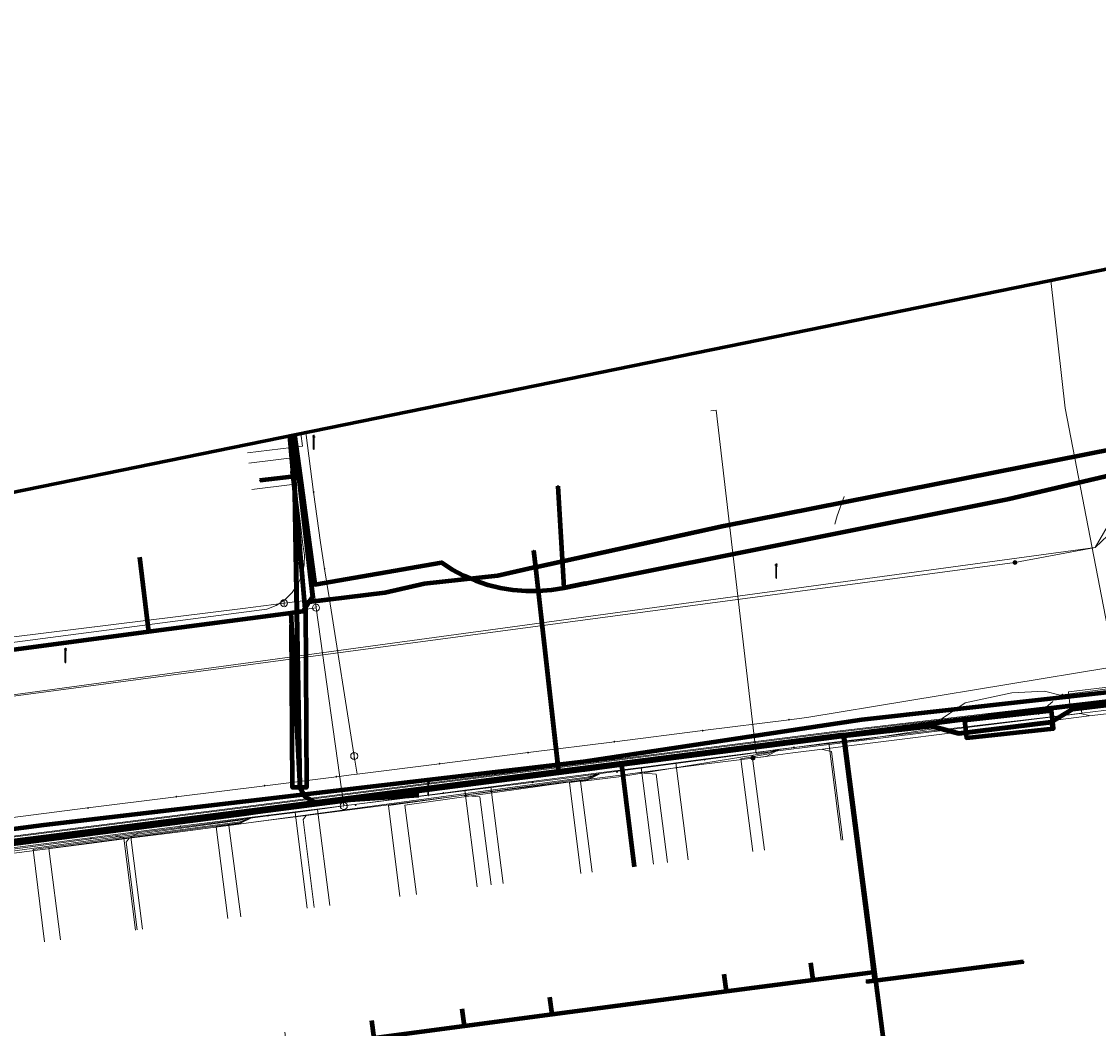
# Model space of a CAD drawing. Extents: x 152558 to 154479, y 462974 to 463683.
# Tile 81 of 256: x 152884 to 152945, y 463626 to 463683. Entities that reach past the tile are written whole.
import ezdxf
from ezdxf.enums import TextEntityAlignment as Align
from ezdxf.lldxf.tags import DXFTag

# ---------------------------------------------------------------- set-up
doc = ezdxf.new("R2010")
doc.units = 0
doc.header["$LTSCALE"] = 0.2
doc.layers.get('0').update_dxf_attribs({"linetype": 'CONTINUOUS'})
for name, color, linetype, lineweight in [('B-RO-KL-DATA_COAXIAAL_17_ZIGGO BV-G', 90, 'KL-DATA-N', 18), ('B-RO-KL-DATA_COAXIAAL_7_ZIGGO BV-G', 90, 'KL-DATA-N', 18), ('B-RO-KL-DATA_DUCT_ZIGGO BV-G', 90, 'CONTINUOUS', 100), ('B-RO-KL-DATA_HULPSTUK_KPN BV-S', 90, 'CONTINUOUS', 25), ('B-RO-KL-DATA_HULPSTUK_REGGEFIBER OPERATOR BV-S', 90, 'CONTINUOUS', 25), ('B-RO-KL-DATA_HULPSTUK_ZIGGO BV-S', 90, 'CONTINUOUS', 25), ('B-RO-KL-DATA_KABELBED_KPN BV-G', 90, 'CONTINUOUS', 100), ('B-RO-KL-DATA_KABELBED_ZIGGO BV-G', 90, 'CONTINUOUS', 100), ('B-RO-KL-DATA_MANTELBUIS_40_ZIGGO BV-G', 90, 'CONTINUOUS', 100), ('B-RO-KL-DATA_MANTELBUIS_ZIGGO BV-G', 90, 'CONTINUOUS', 100), ('B-RO-KL-DATA_REGGEFIBER OPERATOR BV-G', 90, 'KL-DATA-N', 18), ('B-RO-KL-DATA_STEDIN NETBEHEER BV-G', 90, 'KL-DATA-N', 18), ('B-RO-KL-ET_LS_400 V_STEDIN NETBEHEER BV-G', 190, 'KL-LS-N', 18), ('B-RO-KL-ET_LS_GEMEENTE AMERSFOORT-S', 190, 'CONTINUOUS', 25), ('B-RO-KL-ET_LS_HULPSTUK_STEDIN NETBEHEER BV-S', 190, 'CONTINUOUS', 25), ('B-RO-KL-ET_LS_MANTELBUIS_PVC_125_STEDIN NETBEHEER BV-G', 190, 'CONTINUOUS', 100), ('B-RO-KL-ET_MS_10 KV_STEDIN NETBEHEER BV-G', 130, 'KL-MS-N', 18), ('B-RO-KL-ET_MS_HULPSTUK_STEDIN NETBEHEER BV-S', 130, 'CONTINUOUS', 25), ('B-RO-KL-GAS_LD_HULPSTUK_STEDIN NETBEHEER BV-S', 50, 'CONTINUOUS', 25), ('B-RO-KL-GAS_LD_PE_32_0.1 BAR_STEDIN NETBEHEER BV-G', 50, 'KL-GAS-LD-N', 18), ('B-RO-KL-GAS_LD_PVC_160_0.1 BAR_STEDIN NETBEHEER BV-G', 50, 'KL-GAS-LD-N', 18), ('B-RO-KL-GAS_LD_PVC_63_0.1 BAR_STEDIN NETBEHEER BV-G', 50, 'KL-GAS-LD-N', 18), ('B-RO-KL-WATER_100_VITENS-G', 170, 'KL-WATER-N', 18), ('B-RO-KL-WATER_150_VITENS-G', 170, 'KL-WATER-N', 18), ('B-RO-KL-WATER_HULPSTUK_VITENS-S', 170, 'CONTINUOUS', 25), ('B-RO-OG-INFO_ORIENTATIEPOLYGOON-GV', 7, 'CONTINUOUS', 70), ('B-RO-OG-INFO_ZIGGO BV-G', 7, 'CONTINUOUS', 18)]:
    doc.layers.add(name, color=color, linetype=linetype, lineweight=lineweight)
doc.styles.add('NLCS-ISO', font='NLCS-ISO.ttf')
tags = doc.linetypes.add('KL-DATA-N', pattern='A,4,-1,[101,NLCS.SHX,S=0.5,R=0,X=0,Y=0],-1,4,-1,["D",Standard,S=1,R=0,X=-0.25,Y=-0.5],-1.5', length=12.5).pattern_tags.tags
tags[18] = DXFTag(74, 10)
tags = doc.linetypes.add('KL-GAS-LD-N', pattern='A,4,-1,[69,NLCS.SHX,S=0.5,R=0,X=0,Y=0],-1,4,-1,["L",Standard,S=1,R=0,X=0.25,Y=-0.5],-2', length=13).pattern_tags.tags
tags[18] = DXFTag(74, 10)
tags = doc.linetypes.add('KL-LS-N', pattern='A,4,-1,[103,NLCS.SHX,S=0.75,R=0,X=0,Y=0],-1,4,-1,["L",Standard,S=1,R=0,X=0,Y=-0.5],-2', length=13).pattern_tags.tags
tags[18] = DXFTag(74, 10)
tags = doc.linetypes.add('KL-MS-N', pattern='A,4,-1,[103,NLCS.SHX,S=0.75,R=0,X=0,Y=0],-1,4,-1,["M",Standard,S=1,R=0,X=0,Y=-0.5],-2', length=13).pattern_tags.tags
tags[18] = DXFTag(74, 10)
doc.linetypes.add('KL-WATER-N', pattern='A,7,-0.5,[168,NLCS.SHX,S=0.75,R=0,X=0.75,Y=0],-2', length=9.5)

# ---------------------------------------------------------------- blocks, each defined once
blk = doc.blocks.new('SKL-WTB_HULP_T STUK-SO')
at = {"color": 0, "linetype": 'ByBlock', "lineweight": 18}
blk.add_circle((0, 0), 1, dxfattribs=at)
at = {"color": 0, "linetype": 'ByBlock', "lineweight": -2, "style": 'NLCS-ISO'}
blk.add_text('T', height=1, dxfattribs=at).set_placement((0, 0), align=Align.MIDDLE_CENTER)
at = {"color": 0, "linetype": 'ByBlock', "lineweight": 18, "style": 'NLCS-ISO', "flags": 1}
for tag, p in [('TYPE', (1.5, 0)), ('OMSCHRIJVING', (1.5, -3)), ('LABEL', (1.5, -1.5))]:
    blk.add_attdef(tag, p, '', height=1, dxfattribs=at)
blk = doc.blocks.new('SKL-WTB_HULP_MOF-SO')
at = {"linetype": 'ByBlock', "lineweight": 18}
h = blk.add_hatch(color=0, dxfattribs=at)
h.dxf.hatch_style = 1
h.paths.add_polyline_path([(-0.5625, 0, 1), (0.5625, 0, 1)])
at = {"color": 0, "linetype": 'ByBlock', "lineweight": 18}
blk.add_circle((0, 0), 0.5625, dxfattribs=at)
at = {"color": 0, "linetype": 'ByBlock', "lineweight": 18, "style": 'NLCS-ISO', "flags": 1}
for tag, p in [('TYPE', (1.5, 0)), ('OMSCHRIJVING', (1.5, -3)), ('LABEL', (1.5, -1.5))]:
    blk.add_attdef(tag, p, '', height=1, dxfattribs=at)
blk = doc.blocks.new('SKL-WTB_HULP_OVERIG-SO')
at = {"color": 0, "linetype": 'ByBlock', "lineweight": 18}
for points in [[(-0.14, 0.14), (0.14, -0.14)], [(0.14, 0.14), (-0.14, -0.14)]]:
    blk.add_lwpolyline(points, dxfattribs=at)
at = {"color": 0, "linetype": 'ByBlock', "lineweight": 18, "style": 'NLCS-ISO', "flags": 1}
for tag, p in [('TYPE', (1.5, 0)), ('OMSCHRIJVING', (1.5, -3)), ('LABEL', (1.5, -1.5))]:
    blk.add_attdef(tag, p, '', height=1, dxfattribs=at)
blk = doc.blocks.new('SKL-WTB_HULP_AFSLUITER-SO')
at = {"color": 0, "linetype": 'ByBlock', "lineweight": 18}
blk.add_lwpolyline([(0, 0.8), (0, -0.8)], dxfattribs=at)
blk.add_circle((0, 0), 1, dxfattribs=at)
at = {"color": 0, "linetype": 'ByBlock', "lineweight": 18, "style": 'NLCS-ISO', "flags": 1}
for tag, p in [('TYPE', (1.5, 0)), ('OMSCHRIJVING', (1.5, -3)), ('LABEL', (1.5, -1.5))]:
    blk.add_attdef(tag, p, '', height=1, dxfattribs=at)
blk = doc.blocks.new('SKL-ET_LS_MAST-SO')
for p, q in [((-0.05, 2.07), (0.05, 2.07)), ((-0.05, -2), (0.05, -2))]:
    blk.add_line(p, q)
for points in [[(-0.18, 1.76), (-0.22, 1.76), (-0.22, 1.84), (-0.18, 1.84), (-0.18, 1.79)], [(-0.18, 1.49), (-0.22, 1.49), (-0.22, 1.57), (-0.18, 1.57), (-0.18, 1.52)], [(-0.18, 1.79), (-0.05, 1.79)], [(-0.18, 1.76), (-0.05, 1.76)], [(-0.18, 1.52), (-0.05, 1.52)], [(-0.18, 1.49), (-0.05, 1.49)], [(-0.05, -2), (-0.05, 2.07)], [(0.05, -2), (0.05, 2.07)], [(0.18, 1.92), (0.05, 1.92)], [(0.18, 1.89), (0.05, 1.89)], [(0.18, 1.66), (0.05, 1.66)], [(0.18, 1.63), (0.05, 1.63)], [(0.18, 1.39), (0.05, 1.39)], [(0.18, 1.36), (0.05, 1.36)], [(0.18, 1.89), (0.22, 1.89), (0.22, 1.97), (0.18, 1.97), (0.18, 1.92)], [(0.18, 1.63), (0.22, 1.63), (0.22, 1.71), (0.18, 1.71), (0.18, 1.66)], [(0.18, 1.36), (0.22, 1.36), (0.22, 1.44), (0.18, 1.44), (0.18, 1.39)]]:
    blk.add_lwpolyline(points)

msp = doc.modelspace()

# ---------------------------------------------------------------- linework, layer by layer
at = {"layer": 'B-RO-KL-DATA_COAXIAAL_17_ZIGGO BV-G', "flags": 128}
for points in [[(152874.295, 463649.959), (152874.931, 463646.026), (152891.179, 463648.179), (152899.301, 463649.256), (152899.33, 463649.26), (152899.637, 463649.3), (152899.981, 463649.346), (152900.097, 463649.522), (152900.129, 463649.571), (152900.328, 463649.873), (152904.66, 463650.407), (152906.913, 463650.916), (152911.086, 463651.384), (152913.255, 463651.867), (152914.728, 463652.195), (152923.992, 463654.24), (152948.021, 463658.978), (152961.979, 463662.978), (152984.176, 463670.825), (152993.645, 463674.98), (152995.289, 463678.111), (153000, 463679.088), (153007.557, 463680.656), (153011.189, 463681.119), (153011.629, 463677.639), (153023.54, 463678.34), (153024.868, 463678.4), (153026.197, 463678.426), (153027.526, 463678.416), (153028.855, 463678.37), (153030.182, 463678.289), (153032.738, 463678.095)], [(152874.295, 463649.959), (152874.931, 463646.026), (152891.179, 463648.179), (152899.301, 463649.256), (152899.33, 463649.26), (152899.637, 463649.3), (152899.981, 463649.346), (152900.097, 463649.522), (152900.129, 463649.571), (152900.328, 463649.873), (152904.66, 463650.407), (152906.913, 463650.916), (152911.086, 463651.384), (152913.255, 463651.867), (152914.728, 463652.195), (152923.992, 463654.24), (152948.021, 463658.978), (152961.979, 463662.978), (152984.176, 463670.825), (152993.645, 463674.98), (152995.289, 463678.111), (153000, 463679.088), (153007.557, 463680.656), (153011.189, 463681.119), (153011.629, 463677.639), (153023.54, 463678.34), (153024.868, 463678.4), (153026.197, 463678.426), (153027.526, 463678.416), (153028.855, 463678.37), (153030.182, 463678.289), (153032.738, 463678.095)], [(152839.647, 463642.674), (152838.624, 463641.795), (152840.324, 463630.531), (152840.338, 463630.437), (152847.818, 463631.399), (152849.232, 463631.581), (152849.263, 463631.584), (152854.791, 463632.171), (152856.925, 463632.443), (152861.97, 463633.085), (152866.89, 463633.712), (152871.936, 463634.355), (152876.718, 463634.964), (152876.677, 463635.219), (152876.527, 463636.147), (152875.15, 463644.67), (152874.931, 463646.026), (152891.179, 463648.179), (152899.301, 463649.256), (152899.33, 463649.26), (152899.637, 463649.3), (152899.521, 463656.177), (152899.244, 463659.365)]]:
    msp.add_lwpolyline(points, dxfattribs=at)
at = {"layer": 'B-RO-KL-DATA_COAXIAAL_7_ZIGGO BV-G', "flags": 128}
for points in [[(152935.92, 463592.371), (152933.376, 463592.047), (152928.456, 463591.42), (152924.395, 463590.902), (152918.365, 463590.134), (152913.32, 463589.491), (152909.384, 463588.989), (152903.354, 463588.221), (152898.434, 463587.594), (152893.388, 463586.951), (152889.327, 463586.434), (152883.423, 463585.682), (152878.465, 463585.05), (152878.377, 463585.039), (152873.332, 463584.396), (152870.467, 463584.031), (152868.411, 463583.769), (152863.454, 463583.138), (152863.367, 463583.127), (152861.087, 463582.836), (152860.789, 463582.798), (152858.904, 463582.556), (152855.534, 463582.124), (152842.331, 463580.427), (152841.869, 463580.361), (152841.402, 463580.377), (152840.909, 463580.395), (152840.427, 463580.504), (152839.927, 463580.618), (152839.459, 463580.827), (152838.981, 463581.04), (152838.554, 463581.343), (152838.128, 463581.647), (152837.771, 463582.029), (152837.42, 463582.404), (152837.314, 463582.574), (152837.149, 463582.839), (152836.888, 463583.258), (152836.71, 463583.719), (152836.542, 463584.154), (152836.454, 463584.613), (152836.404, 463585.008), (152835.588, 463591.475), (152834.841, 463597.399), (152834.679, 463598.688), (152833.515, 463607.915), (152833.415, 463608.709), (152832.532, 463615.705), (152832.107, 463619.078), (152830.966, 463628.122), (152831.56, 463629.368), (152831.593, 463629.438), (152831.79, 463629.462), (152835.96, 463629.975), (152840.324, 463630.531), (152854.766, 463632.369), (152859.897, 463633.036), (152876.677, 463635.219), (152876.927, 463635.252), (152882.827, 463636.019), (152887.872, 463636.675), (152892.916, 463637.331), (152896.622, 463637.813), (152897.393, 463637.913), (152897.962, 463637.987), (152902.692, 463638.602), (152904.297, 463638.811), (152907.922, 463639.283), (152912.967, 463639.939), (152914.567, 463640.147), (152916.011, 463640.335), (152916.057, 463640.341), (152917.884, 463640.579), (152918.17, 463640.616), (152922.929, 463641.235), (152930.339, 463642.198), (152930.858, 463642.256), (152935.839, 463642.812), (152937.402, 463642.39), (152942.661, 463643.025), (152942.79, 463642.638)], [(152935.92, 463592.371), (152933.376, 463592.047), (152928.456, 463591.42), (152924.395, 463590.902), (152918.365, 463590.134), (152913.32, 463589.491), (152909.384, 463588.989), (152903.354, 463588.221), (152898.434, 463587.594), (152893.388, 463586.951), (152889.327, 463586.434), (152883.423, 463585.682), (152878.465, 463585.05), (152878.377, 463585.039), (152873.332, 463584.396), (152870.467, 463584.031), (152868.411, 463583.769), (152863.454, 463583.138), (152863.367, 463583.127), (152861.087, 463582.836), (152860.789, 463582.798), (152858.904, 463582.556), (152855.534, 463582.124), (152842.331, 463580.427), (152841.869, 463580.361), (152841.402, 463580.377), (152840.909, 463580.395), (152840.427, 463580.504), (152839.927, 463580.618), (152839.459, 463580.827), (152838.981, 463581.04), (152838.554, 463581.343), (152838.128, 463581.647), (152837.771, 463582.029), (152837.42, 463582.404), (152837.314, 463582.574), (152837.149, 463582.839), (152836.888, 463583.258), (152836.71, 463583.719), (152836.542, 463584.154), (152836.454, 463584.613), (152836.404, 463585.008), (152835.588, 463591.475), (152834.841, 463597.399), (152834.679, 463598.688), (152833.515, 463607.915), (152833.415, 463608.709), (152832.532, 463615.705), (152832.107, 463619.078), (152830.966, 463628.122), (152831.56, 463629.368), (152831.593, 463629.438), (152831.79, 463629.462), (152835.96, 463629.975), (152840.324, 463630.531), (152854.766, 463632.369), (152859.897, 463633.036), (152876.677, 463635.219), (152876.927, 463635.252), (152882.827, 463636.019), (152887.872, 463636.675), (152892.916, 463637.331), (152896.622, 463637.813), (152897.393, 463637.913), (152897.962, 463637.987), (152902.692, 463638.602), (152904.297, 463638.811), (152907.922, 463639.283), (152912.967, 463639.939), (152914.567, 463640.147), (152916.011, 463640.335), (152916.057, 463640.341), (152917.884, 463640.579), (152918.17, 463640.616), (152922.929, 463641.235), (152930.339, 463642.198), (152930.858, 463642.256), (152935.839, 463642.812), (152937.402, 463642.39), (152942.661, 463643.025), (152942.79, 463642.638)], [(152935.92, 463592.371), (152933.376, 463592.047), (152928.456, 463591.42), (152924.395, 463590.902), (152918.365, 463590.134), (152913.32, 463589.491), (152909.384, 463588.989), (152903.354, 463588.221), (152898.434, 463587.594), (152893.388, 463586.951), (152889.327, 463586.434), (152883.423, 463585.682), (152878.465, 463585.05), (152878.377, 463585.039), (152873.332, 463584.396), (152870.467, 463584.031), (152868.411, 463583.769), (152863.454, 463583.138), (152863.367, 463583.127), (152861.087, 463582.836), (152860.789, 463582.798), (152858.904, 463582.556), (152855.534, 463582.124), (152842.331, 463580.427), (152841.869, 463580.361), (152841.402, 463580.377), (152840.909, 463580.395), (152840.427, 463580.504), (152839.927, 463580.618), (152839.459, 463580.827), (152838.981, 463581.04), (152838.554, 463581.343), (152838.128, 463581.647), (152837.771, 463582.029), (152837.42, 463582.404), (152837.314, 463582.574), (152837.149, 463582.839), (152836.888, 463583.258), (152836.71, 463583.719), (152836.542, 463584.154), (152836.454, 463584.613), (152836.404, 463585.008), (152835.588, 463591.475), (152834.841, 463597.399), (152834.679, 463598.688), (152833.515, 463607.915), (152833.415, 463608.709), (152832.532, 463615.705), (152832.107, 463619.078), (152830.966, 463628.122), (152831.56, 463629.368), (152831.593, 463629.438), (152831.79, 463629.462), (152835.96, 463629.975), (152840.324, 463630.531), (152854.766, 463632.369), (152859.897, 463633.036), (152876.677, 463635.219), (152876.927, 463635.252), (152882.827, 463636.019), (152887.872, 463636.675), (152892.916, 463637.331), (152896.622, 463637.813), (152897.393, 463637.913), (152897.962, 463637.987), (152902.692, 463638.602), (152904.297, 463638.811), (152907.922, 463639.283), (152912.967, 463639.939), (152914.567, 463640.147), (152916.011, 463640.335), (152916.057, 463640.341), (152917.884, 463640.579), (152918.17, 463640.616), (152922.929, 463641.235), (152930.339, 463642.198), (152930.858, 463642.256), (152935.839, 463642.812), (152937.402, 463642.39), (152942.661, 463643.025), (152942.79, 463642.638)], [(152935.92, 463592.371), (152933.376, 463592.047), (152928.456, 463591.42), (152924.395, 463590.902), (152918.365, 463590.134), (152913.32, 463589.491), (152909.384, 463588.989), (152903.354, 463588.221), (152898.434, 463587.594), (152893.388, 463586.951), (152889.327, 463586.434), (152883.423, 463585.682), (152878.465, 463585.05), (152878.377, 463585.039), (152873.332, 463584.396), (152870.467, 463584.031), (152868.411, 463583.769), (152863.454, 463583.138), (152863.367, 463583.127), (152861.087, 463582.836), (152860.789, 463582.798), (152858.904, 463582.556), (152855.534, 463582.124), (152842.331, 463580.427), (152841.869, 463580.361), (152841.402, 463580.377), (152840.909, 463580.395), (152840.427, 463580.504), (152839.927, 463580.618), (152839.459, 463580.827), (152838.981, 463581.04), (152838.554, 463581.343), (152838.128, 463581.647), (152837.771, 463582.029), (152837.42, 463582.404), (152837.314, 463582.574), (152837.149, 463582.839), (152836.888, 463583.258), (152836.71, 463583.719), (152836.542, 463584.154), (152836.454, 463584.613), (152836.404, 463585.008), (152835.588, 463591.475), (152834.841, 463597.399), (152834.679, 463598.688), (152833.515, 463607.915), (152833.415, 463608.709), (152832.532, 463615.705), (152832.107, 463619.078), (152830.966, 463628.122), (152831.56, 463629.368), (152831.593, 463629.438), (152831.79, 463629.462), (152835.96, 463629.975), (152840.324, 463630.531), (152854.766, 463632.369), (152859.897, 463633.036), (152876.677, 463635.219), (152876.927, 463635.252), (152882.827, 463636.019), (152887.872, 463636.675), (152892.916, 463637.331), (152896.622, 463637.813), (152897.393, 463637.913), (152897.962, 463637.987), (152902.692, 463638.602), (152904.297, 463638.811), (152907.922, 463639.283), (152912.967, 463639.939), (152914.567, 463640.147), (152916.011, 463640.335), (152916.057, 463640.341), (152917.884, 463640.579), (152918.17, 463640.616), (152922.929, 463641.235), (152930.339, 463642.198), (152930.858, 463642.256), (152935.839, 463642.812), (152937.402, 463642.39), (152942.661, 463643.025), (152942.79, 463642.638)], [(152935.92, 463592.371), (152933.376, 463592.047), (152928.456, 463591.42), (152924.395, 463590.902), (152918.365, 463590.134), (152913.32, 463589.491), (152909.384, 463588.989), (152903.354, 463588.221), (152898.434, 463587.594), (152893.388, 463586.951), (152889.327, 463586.434), (152883.423, 463585.682), (152878.465, 463585.05), (152878.377, 463585.039), (152873.332, 463584.396), (152870.467, 463584.031), (152868.411, 463583.769), (152863.454, 463583.138), (152863.367, 463583.127), (152861.087, 463582.836), (152860.789, 463582.798), (152858.904, 463582.556), (152855.534, 463582.124), (152842.331, 463580.427), (152841.869, 463580.361), (152841.402, 463580.377), (152840.909, 463580.395), (152840.427, 463580.504), (152839.927, 463580.618), (152839.459, 463580.827), (152838.981, 463581.04), (152838.554, 463581.343), (152838.128, 463581.647), (152837.771, 463582.029), (152837.42, 463582.404), (152837.314, 463582.574), (152837.149, 463582.839), (152836.888, 463583.258), (152836.71, 463583.719), (152836.542, 463584.154), (152836.454, 463584.613), (152836.404, 463585.008), (152835.588, 463591.475), (152834.841, 463597.399), (152834.679, 463598.688), (152833.515, 463607.915), (152833.415, 463608.709), (152832.532, 463615.705), (152832.107, 463619.078), (152830.966, 463628.122), (152831.56, 463629.368), (152831.593, 463629.438), (152831.79, 463629.462), (152835.96, 463629.975), (152840.324, 463630.531), (152854.766, 463632.369), (152859.897, 463633.036), (152876.677, 463635.219), (152876.927, 463635.252), (152882.827, 463636.019), (152887.872, 463636.675), (152892.916, 463637.331), (152896.622, 463637.813), (152897.393, 463637.913), (152897.962, 463637.987), (152902.692, 463638.602), (152904.297, 463638.811), (152907.922, 463639.283), (152912.967, 463639.939), (152914.567, 463640.147), (152916.011, 463640.335), (152916.057, 463640.341), (152917.884, 463640.579), (152918.17, 463640.616), (152922.929, 463641.235), (152930.339, 463642.198), (152930.858, 463642.256), (152935.839, 463642.812), (152937.402, 463642.39), (152942.661, 463643.025), (152942.79, 463642.638)], [(152935.92, 463592.371), (152933.376, 463592.047), (152928.456, 463591.42), (152924.395, 463590.902), (152918.365, 463590.134), (152913.32, 463589.491), (152909.384, 463588.989), (152903.354, 463588.221), (152898.434, 463587.594), (152893.388, 463586.951), (152889.327, 463586.434), (152883.423, 463585.682), (152878.465, 463585.05), (152878.377, 463585.039), (152873.332, 463584.396), (152870.467, 463584.031), (152868.411, 463583.769), (152863.454, 463583.138), (152863.367, 463583.127), (152861.087, 463582.836), (152860.789, 463582.798), (152858.904, 463582.556), (152855.534, 463582.124), (152842.331, 463580.427), (152841.869, 463580.361), (152841.402, 463580.377), (152840.909, 463580.395), (152840.427, 463580.504), (152839.927, 463580.618), (152839.459, 463580.827), (152838.981, 463581.04), (152838.554, 463581.343), (152838.128, 463581.647), (152837.771, 463582.029), (152837.42, 463582.404), (152837.314, 463582.574), (152837.149, 463582.839), (152836.888, 463583.258), (152836.71, 463583.719), (152836.542, 463584.154), (152836.454, 463584.613), (152836.404, 463585.008), (152835.588, 463591.475), (152834.841, 463597.399), (152834.679, 463598.688), (152833.515, 463607.915), (152833.415, 463608.709), (152832.532, 463615.705), (152832.107, 463619.078), (152830.966, 463628.122), (152831.56, 463629.368), (152831.593, 463629.438), (152831.79, 463629.462), (152835.96, 463629.975), (152840.324, 463630.531), (152854.766, 463632.369), (152859.897, 463633.036), (152876.677, 463635.219), (152876.927, 463635.252), (152882.827, 463636.019), (152887.872, 463636.675), (152892.916, 463637.331), (152896.622, 463637.813), (152897.393, 463637.913), (152897.962, 463637.987), (152902.692, 463638.602), (152904.297, 463638.811), (152907.922, 463639.283), (152912.967, 463639.939), (152914.567, 463640.147), (152916.011, 463640.335), (152916.057, 463640.341), (152917.884, 463640.579), (152918.17, 463640.616), (152922.929, 463641.235), (152930.339, 463642.198), (152930.858, 463642.256), (152935.839, 463642.812), (152937.402, 463642.39), (152942.661, 463643.025), (152942.79, 463642.638)], [(152935.92, 463592.371), (152936.739, 463592.475), (152937.285, 463592.544), (152936.253, 463600.528), (152932.601, 463628.776), (152930.858, 463642.256), (152930.339, 463642.198), (152922.929, 463641.235), (152918.17, 463640.616), (152918.891, 463634.791)], [(152935.92, 463592.371), (152936.739, 463592.475), (152937.285, 463592.544), (152936.253, 463600.528), (152932.601, 463628.776), (152932.054, 463628.706), (152929.095, 463628.316), (152928.965, 463629.307)], [(152935.92, 463592.371), (152936.739, 463592.475), (152937.285, 463592.544), (152936.253, 463600.528), (152932.601, 463628.776), (152932.054, 463628.706), (152929.095, 463628.316), (152924.145, 463627.664), (152919.063, 463626.994), (152914.204, 463626.354), (152909.207, 463625.695), (152907.01, 463625.406), (152904.052, 463625.016), (152899.095, 463624.363), (152898.964, 463625.355)], [(152935.92, 463592.371), (152936.739, 463592.475), (152937.285, 463592.544), (152936.253, 463600.528), (152932.601, 463628.776), (152932.054, 463628.706), (152929.095, 463628.316), (152924.145, 463627.664), (152919.063, 463626.994), (152914.204, 463626.354), (152909.207, 463625.695), (152907.01, 463625.406), (152904.052, 463625.016), (152903.921, 463626.008)], [(152935.92, 463592.371), (152936.739, 463592.475), (152937.285, 463592.544), (152936.253, 463600.528), (152932.601, 463628.776), (152932.054, 463628.706), (152929.095, 463628.316), (152924.145, 463627.664), (152919.063, 463626.994), (152914.204, 463626.354), (152909.207, 463625.695), (152909.076, 463626.687)], [(152935.92, 463592.371), (152936.739, 463592.475), (152937.285, 463592.544), (152936.253, 463600.528), (152932.601, 463628.776), (152932.054, 463628.706), (152929.095, 463628.316), (152924.145, 463627.664), (152919.063, 463626.994), (152914.204, 463626.354), (152914.074, 463627.345)], [(152935.92, 463592.371), (152936.739, 463592.475), (152937.285, 463592.544), (152936.253, 463600.528), (152932.601, 463628.776), (152932.054, 463628.706), (152929.095, 463628.316), (152924.145, 463627.664), (152924.015, 463628.655)]]:
    msp.add_lwpolyline(points, dxfattribs=at)
at = {"layer": 'B-RO-KL-DATA_DUCT_ZIGGO BV-G', "flags": 128}
for points in [[(152899.244, 463659.365), (152899.521, 463656.177), (152900.097, 463649.522), (152899.981, 463649.346), (152899.637, 463649.3), (152899.33, 463649.26), (152899.301, 463649.256), (152899.335, 463648.586), (152899.806, 463639.3)], [(152899.244, 463659.365), (152899.521, 463656.177), (152899.637, 463649.3), (152899.806, 463639.3), (152900.123, 463638.774), (152900.671, 463638.467), (152902.692, 463638.602), (152904.297, 463638.811), (152907.922, 463639.283)], [(152899.244, 463659.365), (152899.521, 463656.177), (152899.637, 463649.3), (152899.806, 463639.3), (152900.123, 463638.774), (152900.671, 463638.467), (152902.692, 463638.602), (152904.297, 463638.811), (152907.922, 463639.283)], [(152907.922, 463639.283), (152904.297, 463638.811), (152902.692, 463638.602), (152900.671, 463638.467), (152900.123, 463638.774), (152899.806, 463639.3), (152899.637, 463649.3), (152899.521, 463656.177), (152899.244, 463659.365)], [(152899.244, 463659.365), (152899.521, 463656.177), (152899.637, 463649.3), (152899.806, 463639.3), (152900.123, 463638.774), (152900.671, 463638.467), (152902.692, 463638.602), (152906.593, 463638.864)], [(152907.922, 463639.283), (152914.567, 463640.147), (152916.011, 463640.335), (152916.057, 463640.341), (152918.17, 463640.616), (152930.858, 463642.256), (152935.839, 463642.812), (152937.402, 463642.39), (152942.661, 463643.025), (152943.883, 463643.778), (152946.264, 463644.067), (152947.828, 463644.343), (152957.295, 463646.017), (152958.083, 463646.156), (152962.919, 463647.786), (152962.903, 463647.914), (152966.015, 463648.83), (152968.327, 463649.609), (152972.679, 463651.063), (152975.72, 463652.151), (152984.568, 463655.317), (152995.094, 463659.083)], [(152907.922, 463639.283), (152914.567, 463640.147), (152916.011, 463640.335), (152916.057, 463640.341), (152918.17, 463640.616), (152930.858, 463642.256), (152935.839, 463642.812), (152937.402, 463642.39), (152942.661, 463643.025), (152943.883, 463643.778), (152946.264, 463644.067), (152947.828, 463644.343), (152957.295, 463646.017), (152958.083, 463646.156), (152962.919, 463647.786), (152962.903, 463647.914), (152966.015, 463648.83), (152968.327, 463649.609), (152972.679, 463651.063), (152975.72, 463652.151), (152984.568, 463655.317), (152995.094, 463659.083)], [(152995.094, 463659.083), (152984.568, 463655.317), (152975.72, 463652.151), (152972.679, 463651.063), (152968.327, 463649.609), (152966.015, 463648.83), (152962.903, 463647.914), (152962.919, 463647.786), (152958.083, 463646.156), (152957.295, 463646.017), (152947.828, 463644.343), (152946.264, 463644.067), (152943.883, 463643.778), (152942.661, 463643.025), (152937.402, 463642.39), (152935.839, 463642.812), (152930.858, 463642.256), (152918.17, 463640.616), (152916.057, 463640.341), (152916.011, 463640.335), (152914.567, 463640.147), (152907.922, 463639.283)], [(152913.148, 463652.821), (152913.255, 463651.867), (152914.567, 463640.147), (152916.011, 463640.335), (152916.057, 463640.341), (152918.17, 463640.616), (152930.858, 463642.256), (152935.839, 463642.812), (152937.402, 463642.39), (152942.661, 463643.025), (152943.883, 463643.778), (152946.264, 463644.067), (152947.828, 463644.343), (152957.295, 463646.017), (152958.083, 463646.156), (152962.919, 463647.786), (152962.903, 463647.914), (152966.015, 463648.83), (152968.327, 463649.609), (152972.679, 463651.063), (152975.72, 463652.151), (152984.568, 463655.317), (152995.094, 463659.083)], [(152913.148, 463652.821), (152913.255, 463651.867), (152914.567, 463640.147), (152907.922, 463639.283), (152904.297, 463638.811)], [(152946.264, 463644.067), (152943.883, 463643.778), (152942.661, 463643.025), (152937.402, 463642.39), (152935.839, 463642.812), (152930.858, 463642.256), (152918.17, 463640.616), (152916.057, 463640.341), (152916.011, 463640.335), (152914.567, 463640.147), (152907.922, 463639.283), (152904.297, 463638.811), (152902.692, 463638.602), (152897.393, 463637.913), (152896.622, 463637.813), (152876.677, 463635.219), (152840.324, 463630.531)], [(152946.264, 463644.067), (152943.883, 463643.778), (152942.661, 463643.025), (152937.402, 463642.39), (152935.839, 463642.812), (152930.858, 463642.256), (152918.17, 463640.616), (152916.057, 463640.341), (152916.011, 463640.335), (152914.567, 463640.147), (152907.922, 463639.283), (152904.297, 463638.811), (152902.692, 463638.602), (152897.393, 463637.913), (152896.622, 463637.813), (152876.677, 463635.219), (152840.324, 463630.531)], [(152946.264, 463644.067), (152943.883, 463643.778), (152942.661, 463643.025), (152937.402, 463642.39), (152935.839, 463642.812), (152930.858, 463642.256), (152918.17, 463640.616), (152916.057, 463640.341), (152916.011, 463640.335), (152914.567, 463640.147), (152907.922, 463639.283), (152904.297, 463638.811), (152902.692, 463638.602), (152897.393, 463637.913), (152896.622, 463637.813), (152876.677, 463635.219), (152840.324, 463630.531)], [(152946.264, 463644.067), (152943.883, 463643.778), (152942.661, 463643.025), (152937.402, 463642.39), (152935.839, 463642.812), (152930.858, 463642.256), (152918.17, 463640.616), (152916.057, 463640.341), (152916.011, 463640.335), (152914.567, 463640.147), (152907.922, 463639.283), (152904.297, 463638.811), (152902.692, 463638.602), (152897.393, 463637.913), (152896.622, 463637.813), (152876.677, 463635.219), (152840.324, 463630.531)], [(152946.264, 463644.067), (152943.883, 463643.778), (152942.661, 463643.025), (152937.402, 463642.39), (152935.839, 463642.812), (152930.858, 463642.256), (152918.17, 463640.616), (152916.057, 463640.341), (152916.011, 463640.335), (152914.567, 463640.147), (152907.922, 463639.283), (152904.297, 463638.811), (152902.692, 463638.602), (152897.393, 463637.913), (152896.622, 463637.813), (152876.677, 463635.219), (152840.324, 463630.531)], [(152946.264, 463644.067), (152943.883, 463643.778), (152942.661, 463643.025), (152937.402, 463642.39), (152935.839, 463642.812), (152930.858, 463642.256), (152918.17, 463640.616), (152916.057, 463640.341), (152916.011, 463640.335), (152914.567, 463640.147), (152907.922, 463639.283), (152904.297, 463638.811), (152902.692, 463638.602), (152897.393, 463637.913), (152896.622, 463637.813), (152876.677, 463635.219), (152840.324, 463630.531)], [(152946.264, 463644.067), (152943.883, 463643.778), (152942.661, 463643.025), (152937.402, 463642.39), (152935.839, 463642.812), (152930.858, 463642.256), (152918.17, 463640.616), (152916.057, 463640.341), (152916.011, 463640.335), (152914.567, 463640.147), (152907.922, 463639.283), (152904.297, 463638.811), (152902.692, 463638.602), (152897.393, 463637.913), (152896.622, 463637.813), (152876.677, 463635.219), (152840.324, 463630.531)], [(152904.297, 463638.811), (152902.692, 463638.602), (152897.393, 463637.913), (152896.622, 463637.813), (152876.677, 463635.219), (152876.718, 463634.964), (152854.791, 463632.171), (152849.263, 463631.584), (152847.818, 463631.399)], [(152849.263, 463631.584), (152854.791, 463632.171), (152876.718, 463634.964), (152876.677, 463635.219), (152896.622, 463637.813), (152897.393, 463637.913), (152902.692, 463638.602), (152904.297, 463638.811)], [(152636.196, 463605.657), (152669.724, 463610.253), (152698.779, 463614.236), (152699.762, 463615.171), (152739.628, 463619.992), (152793.199, 463626.47), (152820.064, 463629.719), (152821.243, 463629.16), (152821.658, 463628.963), (152821.672, 463628.956), (152822.904, 463628.371), (152831.593, 463629.438), (152840.324, 463630.531), (152876.677, 463635.219), (152896.622, 463637.813), (152897.393, 463637.913)]]:
    msp.add_lwpolyline(points, dxfattribs=at)
at = {"layer": 'B-RO-KL-DATA_KABELBED_KPN BV-G', "flags": 128}
for points in [[(153000.013, 463660.327), (152998.997, 463660.103), (152998.064, 463659.897), (152992.445, 463658.656), (152990.094, 463658.137), (152980.99, 463654.982), (152976.4, 463653.378), (152974.034, 463652.551), (152968.34, 463650.561), (152967.939, 463650.421), (152967.924, 463650.415), (152964.534, 463649.091), (152958.033, 463646.552), (152956.785, 463646.29), (152955.673, 463646.057), (152947.866, 463644.965), (152946.756, 463644.831), (152946.178, 463644.761), (152931.866, 463643.165), (152916.002, 463640.765), (152885.206, 463637.154), (152872.732, 463635.523), (152854.657, 463633.161), (152851.882, 463632.793)], [(152899.518, 463659.421), (152899.833, 463657.087), (152900.67, 463650.879), (152907.888, 463652.133), (152908.508, 463651.738), (152909.158, 463651.396), (152909.833, 463651.106), (152910.53, 463650.873), (152911.243, 463650.697), (152911.968, 463650.579), (152912.7, 463650.521), (152913.435, 463650.522), (152914.167, 463650.583), (152914.892, 463650.703), (152916.096, 463650.944), (152940.27, 463655.772), (152956.416, 463659.552)], [(152899.833, 463657.087), (152897.539, 463656.81)], [(152916.096, 463650.944), (152914.892, 463650.703), (152914.547, 463656.501)], [(152930.826, 463642.318), (152930.826, 463642.318), (152937.895, 463643.224), (152939.377, 463643.432), (152946.235, 463644.263)], [(152930.826, 463642.318), (152854.738, 463632.567), (152851.973, 463632.211), (152851.972, 463632.211)], [(152932.617, 463628.273), (152932.241, 463631.225), (152930.826, 463642.318), (152930.826, 463642.319)], [(152941.093, 463629.356), (152932.617, 463628.273)], [(152932.617, 463628.273), (152932.122, 463628.213)]]:
    msp.add_lwpolyline(points, dxfattribs=at)
at = {"layer": 'B-RO-KL-DATA_KABELBED_ZIGGO BV-G', "flags": 128}
for points in [[(152913.255, 463651.867), (152923.992, 463654.24), (152948.021, 463658.978), (152961.979, 463662.978), (152984.176, 463670.825), (152993.645, 463674.98), (152995.289, 463678.111), (153007.557, 463680.656), (153011.189, 463681.119)], [(152899.244, 463659.365), (152899.521, 463656.177)], [(152899.521, 463656.177), (152899.466, 463659.411)], [(152899.476, 463659.413), (152900.537, 463650.19), (152900.328, 463649.873)], [(152899.521, 463656.177), (152900.097, 463649.522)], [(152899.637, 463649.3), (152899.521, 463656.177)], [(152890.663, 463652.453), (152891.179, 463648.179)], [(152913.148, 463652.821), (152913.255, 463651.867)], [(152913.255, 463651.867), (152911.086, 463651.384), (152906.913, 463650.916), (152904.66, 463650.407), (152900.328, 463649.873)], [(152913.255, 463651.867), (152914.567, 463640.147)], [(152900.097, 463649.522), (152899.981, 463649.346), (152899.637, 463649.3)], [(152900.129, 463649.571), (152900.2, 463639.3), (152899.806, 463639.3)], [(152900.129, 463649.571), (152900.097, 463649.522)], [(152900.328, 463649.873), (152900.129, 463649.571)], [(152899.301, 463649.256), (152891.179, 463648.179)], [(152899.637, 463649.3), (152899.301, 463649.256)], [(152899.301, 463649.256), (152899.335, 463648.586)], [(152899.806, 463639.3), (152899.637, 463649.3)], [(152891.179, 463648.179), (152874.931, 463646.026)], [(152899.806, 463639.3), (152899.4, 463639.3), (152899.335, 463648.586)], [(152899.335, 463648.586), (152899.806, 463639.3)], [(152942.661, 463643.025), (152943.883, 463643.778), (152946.264, 463644.067), (152947.828, 463644.343)], [(152930.858, 463642.256), (152935.839, 463642.812), (152937.402, 463642.39), (152942.661, 463643.025)], [(152942.661, 463643.025), (152942.79, 463642.638)], [(152918.17, 463640.616), (152930.858, 463642.256)], [(152932.601, 463628.776), (152930.858, 463642.256)], [(152907.922, 463639.283), (152914.567, 463640.147)], [(152914.567, 463640.147), (152916.011, 463640.335)], [(152916.011, 463640.335), (152916.057, 463640.341)], [(152916.057, 463640.341), (152918.17, 463640.616)], [(152918.17, 463640.616), (152918.891, 463634.791)], [(152902.692, 463638.602), (152900.671, 463638.467), (152900.123, 463638.774), (152899.806, 463639.3)], [(152904.297, 463638.811), (152907.922, 463639.283)], [(152897.393, 463637.913), (152902.692, 463638.602)], [(152902.692, 463638.602), (152906.593, 463638.864)], [(152902.692, 463638.602), (152904.297, 463638.811)], [(152876.677, 463635.219), (152896.622, 463637.813)], [(152896.622, 463637.813), (152897.393, 463637.913)], [(152929.095, 463628.316), (152928.965, 463629.307)], [(152924.145, 463627.664), (152924.015, 463628.655)], [(152932.054, 463628.706), (152929.095, 463628.316)], [(152932.601, 463628.776), (152932.054, 463628.706)], [(152936.253, 463600.528), (152932.601, 463628.776)], [(152929.095, 463628.316), (152924.145, 463627.664)], [(152914.204, 463626.354), (152914.074, 463627.345)], [(152924.145, 463627.664), (152914.204, 463626.354)], [(152909.207, 463625.695), (152909.076, 463626.687)], [(152904.052, 463625.016), (152903.921, 463626.008)], [(152914.204, 463626.354), (152909.207, 463625.695)], [(152909.207, 463625.695), (152904.052, 463625.016)]]:
    msp.add_lwpolyline(points, dxfattribs=at)
at = {"layer": 'B-RO-KL-DATA_MANTELBUIS_40_ZIGGO BV-G', "flags": 128}
msp.add_lwpolyline([(152899.244, 463659.365), (152900.097, 463649.522), (152899.981, 463649.346), (152899.301, 463649.256), (152899.807, 463639.283)], dxfattribs=at)
at = {"layer": 'B-RO-KL-DATA_MANTELBUIS_ZIGGO BV-G', "flags": 128}
msp.add_lwpolyline([(152913.482, 463649.84), (152914.54, 463640.387)], dxfattribs=at)
msp.add_lwpolyline([(152913.482, 463649.84), (152914.54, 463640.387)], dxfattribs=at)
at = {"layer": 'B-RO-KL-DATA_REGGEFIBER OPERATOR BV-G', "flags": 128}
for points in [[(152896.829, 463658.397), (152899.965, 463658.784), (152899.871, 463659.493)], [(152837.121, 463582.677), (152836.798, 463583.252), (152836.398, 463585.087), (152835.925, 463587.779), (152833.47, 463607.59), (152831.745, 463620.246), (152831.429, 463623.646), (152831.24, 463626.794), (152831.469, 463627.998), (152832.079, 463628.999), (152833.636, 463629.73), (152835.954, 463630.023), (152851.223, 463631.823), (152876.49, 463634.983), (152881.3, 463635.599), (152886.11, 463636.214), (152890.92, 463636.829), (152895.73, 463637.443), (152915.148, 463639.86), (152916.971, 463640.1), (152924.964, 463641.176), (152927.2, 463641.491), (152931.901, 463642.044), (152935.957, 463642.661), (152936.453, 463643.237), (152937.768, 463644.134), (152940.416, 463644.707), (152942.28, 463644.795), (152943.173, 463644.583), (152945.9, 463644.938), (152946.769, 463645.095), (152946.824, 463645.103)], [(152916.484, 463634.482), (152915.827, 463639.647), (152918.157, 463639.938), (152926.375, 463641.275), (152927.2, 463641.491)], [(152925.655, 463635.65), (152924.961, 463640.938), (152926.442, 463641.214), (152927.2, 463641.491)], [(152926.309, 463635.733), (152925.638, 463640.973), (152926.415, 463641.081), (152927.2, 463641.491)], [(152896.443, 463631.932), (152895.775, 463637.141), (152897.18, 463637.322), (152916.186, 463639.903), (152916.971, 463640.1)], [(152905.52, 463633.087), (152904.863, 463638.28), (152916.207, 463639.832), (152916.971, 463640.1)], [(152906.46, 463633.207), (152905.81, 463638.305), (152916.197, 463639.763), (152916.971, 463640.1)], [(152915.85, 463634.402), (152915.191, 463639.586), (152916.204, 463639.727), (152916.971, 463640.1)], [(152876.367, 463629.377), (152875.705, 463634.63), (152896.405, 463637.437), (152897.143, 463637.619)], [(152885.26, 463630.509), (152884.597, 463635.762), (152896.398, 463637.357), (152897.143, 463637.619)], [(152886.158, 463630.623), (152885.494, 463635.83), (152896.402, 463637.299), (152897.143, 463637.619)], [(152895.7, 463631.837), (152895.038, 463637.065), (152896.398, 463637.256), (152897.143, 463637.619)]]:
    msp.add_lwpolyline(points, dxfattribs=at)
at = {"layer": 'B-RO-KL-DATA_STEDIN NETBEHEER BV-G', "flags": 128}
for points in [[(153030.251, 463677.736), (153027.295, 463677.946), (153026.852, 463673.491), (153026.72, 463668.826), (153026.121, 463664.048), (153025.812, 463663.481), (153008.144, 463662.209), (152990.266, 463657.777), (152968.069, 463650.151), (152948.014, 463644.582), (152930.302, 463642.495), (152832.527, 463630.039), (152823.319, 463628.727), (152799, 463625.545), (152775.186, 463622.63), (152763.47, 463621.018), (152712.314, 463614.224), (152706.201, 463613.227), (152674.096, 463609.016), (152638.04, 463604.384), (152619.28, 463602.203)], [(152729.539, 463624.716), (152729.601, 463624.673), (152742.312, 463626.394), (152853.984, 463640.579), (152945.18, 463653.001), (152948.763, 463659.177), (152956.273, 463660.744), (152962.022, 463662.888), (152984.145, 463670.702), (152990.003, 463673.778), (152991.679, 463674.471)], [(152989.105, 463658.577), (152965.178, 463648.045), (152957.985, 463646.95), (152948.02, 463644.533), (152930.308, 463642.445), (152835.902, 463630.421), (152835.677, 463630.299), (152835.357, 463630.015), (152835.12, 463629.647), (152834.899, 463629.171), (152834.645, 463628.802), (152834.424, 463628.579), (152834.138, 463628.46)]]:
    msp.add_lwpolyline(points, dxfattribs=at)
at = {"layer": 'B-RO-KL-ET_LS_400 V_STEDIN NETBEHEER BV-G', "flags": 128}
for points in [[(152923.256, 463660.798), (152923.555, 463660.832), (152925.851, 463641.239), (152944.315, 463643.523), (152944.833, 463643.406), (152944.835, 463643.386)], [(152899.941, 463651.438), (152900.07, 463652.001), (152900.088, 463652.583), (152899.995, 463653.158), (152899.833, 463654.473), (152899.54, 463656.846), (152899.421, 463657.812), (152899.23, 463659.362)], [(152897.086, 463656.315), (152899.369, 463656.596), (152899.284, 463657.291), (152899.401, 463657.81), (152899.421, 463657.812)], [(152930.47, 463654.81), (152930.86, 463655.91)], [(152930.47, 463654.81), (152930.322, 463654.332)], [(152899.941, 463651.438), (152899.705, 463650.901), (152899.373, 463650.423), (152898.956, 463650.017), (152898.469, 463649.698), (152897.929, 463649.477), (152879.633, 463647.075), (152874.669, 463646.476), (152858.044, 463643.997), (152855.18, 463643.57), (152832.759, 463640.79), (152800.868, 463636.893), (152797.518, 463636.484), (152796.643, 463636.338), (152795.754, 463636.35), (152794.882, 463636.521), (152794.054, 463636.844), (152793.297, 463637.309), (152792.911, 463637.655)], [(152957.786, 463645.312), (152946.325, 463643.57), (152944.835, 463643.386), (152942.911, 463643.148), (152939.542, 463642.731), (152939.469, 463642.722), (152931.283, 463641.71), (152929.622, 463641.501), (152927.933, 463641.283), (152927.641, 463641.245), (152925.655, 463640.99)], [(152941.93, 463643.48), (152942.39, 463643.89)], [(152942.39, 463643.89), (152942.765, 463644.221)], [(152930.787, 463636.307), (152930.143, 463641.366), (152929.625, 463641.481), (152929.622, 463641.501)], [(152925.655, 463640.99), (152923.015, 463640.65), (152919.208, 463640.159), (152917.97, 463640), (152913.052, 463639.367), (152909.19, 463638.87), (152908.007, 463638.718), (152902.961, 463638.068), (152900.169, 463637.709), (152898.043, 463637.435), (152892.998, 463636.786), (152890.079, 463636.41), (152887.953, 463636.137), (152882.907, 463635.487), (152879.83, 463635.091), (152877.005, 463634.727), (152871.96, 463634.078), (152870.004, 463633.826), (152866.915, 463633.429), (152861.996, 463632.796), (152860.185, 463632.563), (152856.951, 463632.146), (152854.829, 463631.873), (152839.031, 463629.947), (152835.713, 463629.543), (152826.102, 463628.371), (152825.818, 463628.257), (152825.555, 463627.996), (152825.385, 463627.561), (152825.976, 463622.944), (152826.138, 463621.828), (152827.075, 463615.375), (152827.317, 463613.246), (152828.004, 463607.214)], [(152920.779, 463635.032), (152920.135, 463640.077), (152919.211, 463640.139), (152919.208, 463640.159)], [(152910.719, 463633.751), (152910.072, 463638.782), (152909.193, 463638.85), (152909.19, 463638.87)], [(152900.636, 463632.467), (152899.996, 463637.485), (152900.169, 463637.709)], [(152890.544, 463631.181), (152889.906, 463636.187), (152890.079, 463636.41)]]:
    msp.add_lwpolyline(points, dxfattribs=at)
at = {"layer": 'B-RO-KL-ET_LS_MANTELBUIS_PVC_125_STEDIN NETBEHEER BV-G', "flags": 128}
msp.add_lwpolyline([(152942.745, 463643.178), (152942.691, 463643.676), (152937.722, 463643.134), (152937.831, 463642.139), (152942.8, 463642.681), (152942.745, 463643.178)], dxfattribs=at)
at = {"layer": 'B-RO-KL-ET_MS_10 KV_STEDIN NETBEHEER BV-G', "flags": 128}
for points in [[(152947.972, 463655.729), (152946.259, 463654.025), (152945.18, 463653.001), (152940.601, 463652.141)], [(152940.601, 463652.141), (152853.984, 463640.579), (152818.408, 463636.06)]]:
    msp.add_lwpolyline(points, dxfattribs=at)
at = {"layer": 'B-RO-KL-GAS_LD_PE_32_0.1 BAR_STEDIN NETBEHEER BV-G', "flags": 128}
for points in [[(152942.653, 463668.228), (152943.467, 463660.938), (152946.53, 463645.107), (152943.656, 463644.768), (152943.747, 463643.893), (152944.365, 463643.989), (152944.419, 463643.548)], [(152896.901, 463657.813), (152899.68, 463658.156)], [(152930.688, 463636.294), (152929.98, 463641.848)], [(152921.969, 463635.183), (152921.264, 463640.714)], [(152919.985, 463634.931), (152919.281, 463640.456)], [(152909.925, 463633.65), (152909.225, 463639.149)], [(152911.413, 463633.839), (152910.712, 463639.343)], [(152900.239, 463632.416), (152899.541, 463637.89)], [(152901.528, 463632.58), (152900.831, 463638.058)], [(152890.444, 463631.168), (152889.775, 463636.418), (152889.255, 463636.552)], [(152890.841, 463631.219), (152890.172, 463636.47), (152890.644, 463636.732)]]:
    msp.add_lwpolyline(points, dxfattribs=at)
at = {"layer": 'B-RO-KL-GAS_LD_PVC_160_0.1 BAR_STEDIN NETBEHEER BV-G', "flags": 128}
for points in [[(152900.74, 463649.562), (152902.322, 463638.252)], [(152902.322, 463638.252), (152902.917, 463638.329), (152907.962, 463638.985), (152909.225, 463639.149), (152910.712, 463639.343), (152913.006, 463639.641), (152917.923, 463640.28), (152919.281, 463640.456), (152921.264, 463640.714), (152922.968, 463640.936), (152927.884, 463641.576), (152929.98, 463641.848), (152943.479, 463643.438), (152944.419, 463643.548), (152946.3, 463643.769), (152947.692, 463643.991)], [(152831.598, 463629.398), (152832.229, 463629.195), (152856.914, 463632.346), (152858.955, 463632.611), (152860.937, 463632.869), (152861.959, 463633.002), (152866.876, 463633.642), (152868.904, 463633.906), (152870.788, 463634.151), (152871.921, 463634.298), (152876.965, 463634.954), (152878.999, 463635.218), (152880.992, 463635.477), (152882.866, 463635.721), (152887.91, 463636.377), (152889.255, 463636.552), (152890.644, 463636.732), (152892.955, 463637.033), (152897.999, 463637.689), (152899.541, 463637.89), (152900.831, 463638.058), (152902.322, 463638.252)]]:
    msp.add_lwpolyline(points, dxfattribs=at)
at = {"layer": 'B-RO-KL-GAS_LD_PVC_63_0.1 BAR_STEDIN NETBEHEER BV-G', "flags": 128}
for points in [[(152900.74, 463649.562), (152900.13, 463654.509), (152899.68, 463658.156), (152899.524, 463659.422)], [(152849.529, 463642.566), (152855.219, 463643.273), (152858.014, 463643.659), (152900.74, 463649.562)]]:
    msp.add_lwpolyline(points, dxfattribs=at)
at = {"layer": 'B-RO-KL-WATER_100_VITENS-G', "flags": 128}
for points in [[(152900.148, 463659.55), (152900.602, 463656.16), (152900.987, 463653.279), (152901.224, 463651.781)], [(152898.917, 463649.821), (152901.484, 463650.141)], [(152848.621, 463643.37), (152857.839, 463644.574), (152879.65, 463647.422), (152896.557, 463649.527), (152898.917, 463649.821)]]:
    msp.add_lwpolyline(points, dxfattribs=at)
at = {"layer": 'B-RO-KL-WATER_150_VITENS-G', "flags": 128}
for points in [[(152901.484, 463650.141), (152901.224, 463651.781)], [(152902.917, 463641.104), (152901.484, 463650.141)], [(152947.489, 463646.421), (152946.011, 463646.151), (152928.723, 463643.297), (152927.721, 463643.171), (152922.799, 463642.552), (152917.753, 463641.918), (152912.831, 463641.299), (152907.785, 463640.665), (152903.08, 463640.073)], [(152903.08, 463640.073), (152902.917, 463641.104)], [(152903.08, 463640.073), (152902.739, 463640.03), (152901.901, 463639.925), (152897.817, 463639.411), (152892.771, 463638.776), (152887.725, 463638.142), (152882.679, 463637.508), (152876.772, 463636.765), (152871.726, 463636.131), (152866.68, 463635.496), (152861.758, 463634.877), (152856.712, 463634.243), (152831.83, 463631.114), (152829.991, 463630.921)]]:
    msp.add_lwpolyline(points, dxfattribs=at)
at = {"layer": 'B-RO-OG-INFO_ORIENTATIEPOLYGOON-GV', "flags": 128}
msp.add_lwpolyline([(152558, 463387), (153001, 463152), (154184, 462974), (154479, 462991), (154348, 463253), (154416, 463495), (154184, 463676), (154096, 463676), (153945, 463663), (153854, 463451), (153015, 463683), (152584, 463595)], close=True, dxfattribs=at)
at = {"layer": 'B-RO-OG-INFO_ZIGGO BV-G', "flags": 128}
msp.add_lwpolyline([(152899.244, 463659.365), (152899.521, 463656.177), (152900.097, 463649.522), (152899.981, 463649.346), (152899.637, 463649.3), (152899.33, 463649.26), (152899.301, 463649.256), (152899.335, 463648.586), (152899.806, 463639.3)], dxfattribs=at)

# ---------------------------------------------------------------- block references
at = {"layer": 'B-RO-KL-DATA_HULPSTUK_KPN BV-S', "xscale": 0.2, "yscale": 0.2, "zscale": 0.2}
for name, p in [('SKL-WTB_HULP_OVERIG-SO', (152897.539, 463656.81)), ('SKL-WTB_HULP_MOF-SO', (152899.833, 463657.087)), ('SKL-WTB_HULP_OVERIG-SO', (152899.833, 463657.087)), ('SKL-WTB_HULP_OVERIG-SO', (152914.547, 463656.501)), ('SKL-WTB_HULP_MOF-SO', (152916.096, 463650.943)), ('SKL-WTB_HULP_OVERIG-SO', (152916.096, 463650.944)), ('SKL-WTB_HULP_OVERIG-SO', (152930.826, 463642.319)), ('SKL-WTB_HULP_OVERIG-SO', (152930.826, 463642.318)), ('SKL-WTB_HULP_OVERIG-SO', (152930.826, 463642.318)), ('SKL-WTB_HULP_OVERIG-SO', (152941.093, 463629.356)), ('SKL-WTB_HULP_OVERIG-SO', (152932.122, 463628.213)), ('SKL-WTB_HULP_OVERIG-SO', (152932.617, 463628.273)), ('SKL-WTB_HULP_OVERIG-SO', (152932.617, 463628.273)), ('SKL-WTB_HULP_OVERIG-SO', (152932.617, 463628.273))]:
    msp.add_blockref(name, p, dxfattribs=at)
at = {"layer": 'B-RO-KL-DATA_HULPSTUK_REGGEFIBER OPERATOR BV-S', "xscale": 0.2, "yscale": 0.2, "zscale": 0.2}
for p in [(152943.3, 463644.6), (152928, 463641.6), (152922.9, 463640.9), (152917.9, 463640.2), (152913.1, 463639.6), (152908, 463639), (152903, 463638.3), (152898, 463637.7), (152893, 463637.1), (152887.9, 463636.4)]:
    msp.add_blockref('SKL-WTB_HULP_OVERIG-SO', p, dxfattribs=at)
at = {"layer": 'B-RO-KL-DATA_HULPSTUK_ZIGGO BV-S', "xscale": 0.2, "yscale": 0.2, "zscale": 0.2}
msp.add_blockref('SKL-WTB_HULP_OVERIG-SO', (152913.148, 463652.821), dxfattribs=at)
at = {"layer": 'B-RO-KL-ET_LS_GEMEENTE AMERSFOORT-S', "xscale": 0.2, "yscale": 0.2, "zscale": 0.2}
for p in [(152900.614, 463659), (152926.99, 463651.656), (152886.45, 463646.834), (152907.152, 463639.243)]:
    msp.add_blockref('SKL-ET_LS_MAST-SO', p, dxfattribs=at)
at = {"layer": 'B-RO-KL-ET_LS_HULPSTUK_STEDIN NETBEHEER BV-S', "xscale": 0.2, "yscale": 0.2, "zscale": 0.2}
for p in [(152899.941, 463651.438), (152925.655, 463640.99)]:
    msp.add_blockref('SKL-WTB_HULP_MOF-SO', p, dxfattribs=at)
at = {"layer": 'B-RO-KL-ET_MS_HULPSTUK_STEDIN NETBEHEER BV-S', "xscale": 0.2, "yscale": 0.2, "zscale": 0.2}
msp.add_blockref('SKL-WTB_HULP_MOF-SO', (152940.601, 463652.141), dxfattribs=at)
at = {"layer": 'B-RO-KL-GAS_LD_HULPSTUK_STEDIN NETBEHEER BV-S', "xscale": 0.2, "yscale": 0.2, "zscale": 0.2}
for p in [(152900.74, 463649.562), (152902.322, 463638.252)]:
    msp.add_blockref('SKL-WTB_HULP_T STUK-SO', p, dxfattribs=at)
at = {"layer": 'B-RO-KL-WATER_HULPSTUK_VITENS-S', "xscale": 0.2, "yscale": 0.2, "zscale": 0.2}
for name, p in [('SKL-WTB_HULP_OVERIG-SO', (152900.602, 463656.16)), ('SKL-WTB_HULP_OVERIG-SO', (152901.224, 463651.781)), ('SKL-WTB_HULP_AFSLUITER-SO', (152898.917, 463649.821)), ('SKL-WTB_HULP_OVERIG-SO', (152927.721, 463643.171)), ('SKL-WTB_HULP_OVERIG-SO', (152922.799, 463642.552)), ('SKL-WTB_HULP_OVERIG-SO', (152917.753, 463641.918)), ('SKL-WTB_HULP_OVERIG-SO', (152912.831, 463641.299)), ('SKL-WTB_HULP_AFSLUITER-SO', (152902.917, 463641.104)), ('SKL-WTB_HULP_OVERIG-SO', (152907.785, 463640.665)), ('SKL-WTB_HULP_OVERIG-SO', (152901.901, 463639.925)), ('SKL-WTB_HULP_OVERIG-SO', (152897.817, 463639.411)), ('SKL-WTB_HULP_OVERIG-SO', (152892.771, 463638.776)), ('SKL-WTB_HULP_OVERIG-SO', (152887.725, 463638.142))]:
    msp.add_blockref(name, p, dxfattribs=at)

doc.saveas('drawing.dxf')
